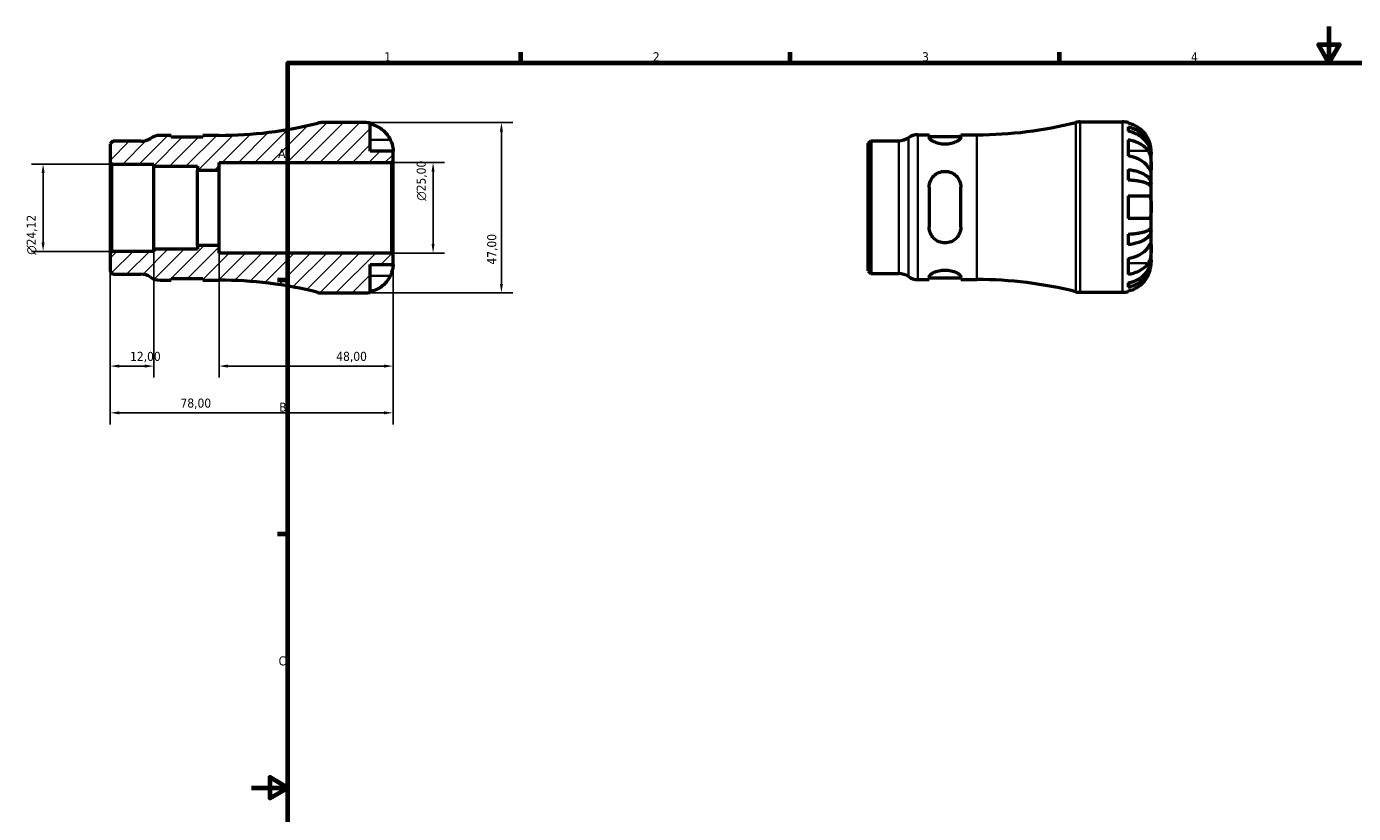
# Model space of a CAD drawing. Header units: millimetres. Extents: x -62 to 663, y 0 to 453.
# Tile 2 of 3: x -62 to 304, y 203 to 420. Entities that reach past the tile are written whole.
import ezdxf

# ---------------------------------------------------------------- set-up
doc = ezdxf.new("R2010")
doc.units = ezdxf.units.MM
for name, color, linetype, lineweight in [('Border (ISO)', 7, 'Continuous', 70), ('Dimension (ISO)', 7, 'Continuous', 25), ('Hatch (ISO)', 7, 'Continuous', 18), ('Visible (ISO)', 7, 'Continuous', 50), ('Visible Narrow (ISO)', 7, 'Continuous', 35)]:
    doc.layers.add(name, color=color, linetype=linetype, lineweight=lineweight)
doc.styles.add('Note Text (ISO)', font='tahoma.ttf')
doc.dimstyles.new('Default (ISO)', dxfattribs={"dimtxt": 2.5, "dimasz": 2.5, "dimexe": 3.175, "dimexo": 0, "dimgap": 0.762, "dimtad": 1, "dimrnd": 1e-08, "dimzin": 0, "dimtxsty": 'Note Text (ISO)', "dimcen": 0.09, "dimdle": 10, "dimclrd": 256, "dimclre": 256, "dimclrt": 256, "dimazin": 0, "dimtfac": 1.40208, "dimtmove": 0, "dimatfit": 3, "dimfxl": 1, "dimtolj": 1, "dimtzin": 0, "dimlwd": -1, "dimlwe": -1, "dimarcsym": 0})

# ---------------------------------------------------------------- blocks, each defined once
blk = doc.blocks.new('Borders Default Border')
at = {"layer": 'Border (ISO)'}
for p, q in [((74.25, 410), (74.25, 412.9)), ((148.5, 410), (148.5, 412.9)), ((222.75, 410), (222.75, 412.9)), ((10, 350), (7.1, 350)), ((10, 280), (7.1, 280))]:
    blk.add_line(p, q, dxfattribs=at)
at = {"layer": 'Border (ISO)', "flags": 128}
for points in [[(297, 420), (297, 410), (294.11, 415), (299.89, 415), (297, 410)], [(10, 10), (10, 410), (584, 410), (584, 10), (10, 10)], [(0, 210), (10, 210), (5, 212.89), (5, 207.11), (10, 210)]]:
    blk.add_lwpolyline(points, dxfattribs=at)
at = {"layer": 'Border (ISO)', "color": 232, "true_color": 0xca0064, "char_height": 2.5, "attachment_point": 7, "style": 'Note Text (ISO)'}
for s, insert in [('1', (36.56, 410.4)), ('2', (110.62, 410.4)), ('3', (184.85, 410.35)), ('4', (259, 410.4)), ('A', (7.29, 383.75)), ('B', (7.59, 313.75)), ('C', (7.43, 243.71))]:
    blk.add_mtext(s, dxfattribs=dict(at, insert=insert))
blk = doc.blocks.new('*D7')
at = {"layer": 'Defpoints', "color": 0, "transparency": 16777216}
for p in [(31.12, 393.5), (31.12, 346.5), (68.86, 346.5)]:
    blk.add_point(p, dxfattribs=at)
at = {"layer": 'Dimension (ISO)', "transparency": 16777216}
for p, q in [((31.12, 393.5), (72.04, 393.5)), ((68.86, 391), (68.86, 349)), ((31.12, 346.5), (72.04, 346.5))]:
    blk.add_line(p, q, dxfattribs=at)
for points in [[(68.45, 391), (69.28, 391), (68.86, 393.5)], [(68.45, 349), (69.28, 349), (68.86, 346.5)]]:
    blk.add_solid(points, dxfattribs=at)
at = {"layer": 'Dimension (ISO)', "color": 232, "true_color": 0xca0064, "transparency": 16777216, "insert": (64.93, 354.33), "char_height": 2.5, "attachment_point": 1, "rotation": 90, "style": 'Note Text (ISO)'}
blk.add_mtext('\\A1;47,00', dxfattribs=at)
blk = doc.blocks.new('*D8')
at = {"layer": 'Defpoints', "color": 0, "transparency": 16777216}
for p in [(38.53, 382.5), (50.02, 382.5), (38.53, 357.5)]:
    blk.add_point(p, dxfattribs=at)
at = {"layer": 'Dimension (ISO)', "transparency": 16777216}
for p, q in [((38.53, 382.5), (53.19, 382.5)), ((50.02, 360), (50.02, 380)), ((38.53, 357.5), (53.19, 357.5))]:
    blk.add_line(p, q, dxfattribs=at)
for points in [[(49.6, 380), (50.43, 380), (50.02, 382.5)], [(49.6, 360), (50.43, 360), (50.02, 357.5)]]:
    blk.add_solid(points, dxfattribs=at)
at = {"layer": 'Dimension (ISO)', "color": 232, "true_color": 0xca0064, "transparency": 16777216, "insert": (45.49, 371.94), "char_height": 2.5, "attachment_point": 1, "rotation": 90, "style": 'Note Text (ISO)'}
blk.add_mtext('\\A1;\\fAIGDT|b0|i0;\\H2.5000;\\ln\\fTahoma|b0|i0;\\H2.5000;25,00', dxfattribs=at)
blk = doc.blocks.new('*D9')
at = {"layer": 'Defpoints', "color": 0, "transparency": 16777216}
for p in [(-38.53, 382.06), (-57.5, 357.94), (-38.53, 357.94)]:
    blk.add_point(p, dxfattribs=at)
at = {"layer": 'Dimension (ISO)', "transparency": 16777216}
for p, q in [((-38.53, 382.06), (-60.68, 382.06)), ((-57.5, 379.56), (-57.5, 360.44)), ((-38.53, 357.94), (-60.68, 357.94))]:
    blk.add_line(p, q, dxfattribs=at)
for points in [[(-57.92, 379.56), (-57.09, 379.56), (-57.5, 382.06)], [(-57.92, 360.44), (-57.09, 360.44), (-57.5, 357.94)]]:
    blk.add_solid(points, dxfattribs=at)
at = {"layer": 'Dimension (ISO)', "color": 232, "true_color": 0xca0064, "transparency": 16777216, "insert": (-62.03, 357.03), "char_height": 2.5, "attachment_point": 1, "rotation": 90, "style": 'Note Text (ISO)'}
blk.add_mtext('\\A1;\\fAIGDT|b0|i0;\\H2.5000;\\ln\\fTahoma|b0|i0;\\H2.5000;24,12', dxfattribs=at)
blk = doc.blocks.new('*D10')
at = {"layer": 'Defpoints', "color": 0, "transparency": 16777216}
for p in [(-27, 358.54), (-39, 357.47), (-27, 326.33)]:
    blk.add_point(p, dxfattribs=at)
at = {"layer": 'Dimension (ISO)', "transparency": 16777216}
for p, q in [((-27, 358.54), (-27, 323.15)), ((-39, 357.47), (-39, 323.15)), ((-36.5, 326.33), (-29.5, 326.33))]:
    blk.add_line(p, q, dxfattribs=at)
for points in [[(-36.5, 326.75), (-36.5, 325.91), (-39, 326.33)], [(-29.5, 326.75), (-29.5, 325.91), (-27, 326.33)]]:
    blk.add_solid(points, dxfattribs=at)
at = {"layer": 'Dimension (ISO)', "color": 232, "true_color": 0xca0064, "transparency": 16777216, "insert": (-33.52, 330.26), "char_height": 2.5, "attachment_point": 1, "style": 'Note Text (ISO)'}
blk.add_mtext('\\A1;12,00', dxfattribs=at)
blk = doc.blocks.new('*D11')
at = {"layer": 'Defpoints', "color": 0, "transparency": 16777216}
for p in [(-9, 359.58), (39, 357.03), (39, 326.33)]:
    blk.add_point(p, dxfattribs=at)
at = {"layer": 'Dimension (ISO)', "transparency": 16777216}
for p, q in [((-9, 359.58), (-9, 323.15)), ((39, 357.03), (39, 323.15)), ((-6.5, 326.33), (36.5, 326.33))]:
    blk.add_line(p, q, dxfattribs=at)
for points in [[(-6.5, 326.75), (-6.5, 325.91), (-9, 326.33)], [(36.5, 326.75), (36.5, 325.91), (39, 326.33)]]:
    blk.add_solid(points, dxfattribs=at)
at = {"layer": 'Dimension (ISO)', "color": 232, "true_color": 0xca0064, "transparency": 16777216, "insert": (23.33, 330.27), "char_height": 2.5, "attachment_point": 1, "style": 'Note Text (ISO)'}
blk.add_mtext('\\A1;48,00', dxfattribs=at)
blk = doc.blocks.new('*D12')
at = {"layer": 'Defpoints', "color": 0, "transparency": 16777216}
for p in [(-39, 357.47), (39, 357.03), (-39, 313.43)]:
    blk.add_point(p, dxfattribs=at)
at = {"layer": 'Dimension (ISO)', "transparency": 16777216}
for p, q in [((-39, 357.47), (-39, 310.26)), ((39, 357.03), (39, 310.26)), ((36.5, 313.43), (-36.5, 313.43))]:
    blk.add_line(p, q, dxfattribs=at)
for points in [[(-36.5, 313.85), (-36.5, 313.02), (-39, 313.43)], [(36.5, 313.85), (36.5, 313.02), (39, 313.43)]]:
    blk.add_solid(points, dxfattribs=at)
at = {"layer": 'Dimension (ISO)', "color": 232, "true_color": 0xca0064, "transparency": 16777216, "insert": (-19.62, 317.37), "char_height": 2.5, "attachment_point": 1, "style": 'Note Text (ISO)'}
blk.add_mtext('\\A1;78,00', dxfattribs=at)

msp = doc.modelspace()

# ---------------------------------------------------------------- hatches: boundary and pattern name
at = {"layer": 'Hatch (ISO)'}
h = msp.add_hatch(dxfattribs=at)
h.set_pattern_fill('ANSI31', color=256, scale=25.4, style=0)
h.set_pattern_definition([(45, (0, 0), (-2.245064, 2.245064), [])])
edge = h.paths.add_edge_path()
edge.add_ellipse((19.428, 351.2), major_axis=(-1.148, -4.558), ratio=1, start_angle=0, end_angle=14.13648)
edge.add_line((19.428, 346.5), (31.124, 346.5))
edge.add_ellipse((31.124, 354.375), major_axis=(0, -7.875), ratio=1, start_angle=0, end_angle=11.53696)
edge.add_line((32.699, 346.659), (32.699, 354.375))
edge.add_line((32.699, 354.375), (38.999, 354.375))
edge.add_line((38.999, 354.375), (38.999, 357.03))
edge.add_line((38.999, 357.03), (38.529, 357.5))
edge.add_line((38.529, 357.5), (-9.001, 357.5))
edge.add_line((-9.001, 357.5), (-9.001, 359.583))
edge.add_line((-9.001, 359.583), (-14.941, 359.583))
edge.add_line((-14.941, 359.583), (-14.941, 358.544))
edge.add_line((-14.941, 358.544), (-27.001, 358.544))
edge.add_line((-27.001, 358.544), (-27.001, 357.942))
edge.add_line((-27.001, 357.942), (-38.531, 357.942))
edge.add_line((-38.531, 357.942), (-39.001, 357.471))
edge.add_line((-39.001, 357.471), (-39.001, 352.394))
edge.add_line((-39.001, 352.394), (-38.277, 351.67))
edge.add_line((-38.277, 351.67), (-30.573, 351.67))
edge.add_ellipse((-30.573, 346.97), major_axis=(0, 4.7), ratio=1, start_angle=325.58849, end_angle=360, ccw=False)
edge.add_ellipse((-25.26, 354.725), major_axis=(-2.656, -3.877), ratio=1, start_angle=0, end_angle=34.41151)
edge.add_line((-25.26, 350.025), (-22.198, 350.025))
edge.add_line((-22.198, 350.025), (-22.198, 350.525))
edge.add_line((-22.198, 350.525), (-13.448, 350.525))
edge.add_line((-13.448, 350.525), (-13.448, 350.025))
edge.add_line((-13.448, 350.025), (-9.001, 350.025))
edge.add_ellipse((-9.001, 238.324), major_axis=(0, 111.701), ratio=1, start_angle=345.86352, end_angle=360, ccw=False)
edge = h.paths.add_edge_path()
edge.add_ellipse((19.428, 388.8), major_axis=(0, 4.7), ratio=1, start_angle=0, end_angle=14.13648)
edge.add_ellipse((-9.001, 501.676), major_axis=(27.281, -108.318), ratio=1, start_angle=345.86352, end_angle=360, ccw=False)
edge.add_line((-9.001, 389.975), (-13.448, 389.975))
edge.add_line((-13.448, 389.975), (-13.448, 389.475))
edge.add_line((-13.448, 389.475), (-22.198, 389.475))
edge.add_line((-22.198, 389.475), (-22.198, 389.975))
edge.add_line((-22.198, 389.975), (-25.26, 389.975))
edge.add_ellipse((-25.26, 385.275), major_axis=(0, 4.7), ratio=1, start_angle=0, end_angle=34.41151)
edge.add_ellipse((-30.573, 393.03), major_axis=(2.656, -3.878), ratio=1, start_angle=325.58849, end_angle=360, ccw=False)
edge.add_line((-30.573, 388.33), (-38.277, 388.33))
edge.add_line((-38.277, 388.33), (-39.001, 387.606))
edge.add_line((-39.001, 387.606), (-39.001, 382.529))
edge.add_line((-39.001, 382.529), (-38.531, 382.058))
edge.add_line((-38.531, 382.058), (-27.001, 382.058))
edge.add_line((-27.001, 382.058), (-27.001, 381.456))
edge.add_line((-27.001, 381.456), (-14.941, 381.456))
edge.add_line((-14.941, 381.456), (-14.941, 380.417))
edge.add_line((-14.941, 380.417), (-9.001, 380.417))
edge.add_line((-9.001, 380.417), (-9.001, 382.5))
edge.add_line((-9.001, 382.5), (38.529, 382.5))
edge.add_line((38.529, 382.5), (38.999, 382.97))
edge.add_line((38.999, 382.97), (38.999, 385.625))
edge.add_line((38.999, 385.625), (32.699, 385.625))
edge.add_line((32.699, 385.625), (32.699, 393.341))
edge.add_ellipse((31.124, 385.625), major_axis=(1.575, 7.716), ratio=1, start_angle=0, end_angle=11.53696)
edge.add_line((31.124, 393.5), (19.428, 393.5))

# ---------------------------------------------------------------- linework, layer by layer
at = {"layer": 'Visible (ISO)'}
for p, q in [((31.124, 393.5), (19.428, 393.5)), ((32.699, 385.625), (32.699, 393.341)), ((228.407, 393.678), (240.103, 393.678)), ((241.678, 393.519), (241.678, 393.305)), ((241.678, 392.297), (241.678, 391.089)), ((-38.277, 388.33), (-39.001, 387.606)), ((-30.573, 388.33), (-38.277, 388.33)), ((-22.198, 389.975), (-25.26, 389.975)), ((-22.198, 389.475), (-22.198, 389.975)), ((-13.448, 389.475), (-22.198, 389.475)), ((-9.001, 389.975), (-13.448, 389.975)), ((-13.448, 389.975), (-13.448, 389.475)), ((169.978, 387.784), (170.702, 388.508)), ((170.702, 388.508), (178.407, 388.508)), ((170.702, 388.508), (170.702, 351.848)), ((183.719, 390.153), (186.782, 390.153)), ((186.782, 390.153), (186.782, 389.381)), ((186.782, 389.653), (195.532, 389.653)), ((195.532, 389.381), (195.532, 390.153)), ((195.532, 390.153), (199.978, 390.153)), ((241.678, 388.759), (241.678, 384.304)), ((-39.001, 387.606), (-39.001, 382.529)), ((38.999, 385.625), (32.699, 385.625)), ((38.999, 382.97), (38.999, 385.625)), ((169.978, 352.571), (169.978, 387.784)), ((247.978, 384.797), (247.966, 384.797)), ((247.978, 384.797), (247.978, 385.803)), ((247.978, 384.415), (247.978, 384.797)), ((247.978, 381.226), (247.978, 384.415)), ((-39.001, 382.529), (-38.531, 382.058)), ((-39.001, 382.529), (-39.001, 357.471)), ((-38.531, 382.058), (-27.001, 382.058)), ((-38.531, 357.942), (-38.531, 382.058)), ((-27.001, 382.058), (-27.001, 381.456)), ((-27.001, 381.456), (-14.941, 381.456)), ((-27.001, 358.544), (-27.001, 381.456)), ((-14.941, 381.456), (-14.941, 380.417)), ((-9.001, 380.417), (-9.001, 382.5)), ((-9.001, 382.5), (38.529, 382.5)), ((38.529, 382.5), (38.999, 382.97)), ((38.529, 382.5), (38.529, 357.5)), ((38.999, 357.03), (38.999, 382.97)), ((241.678, 380.547), (241.678, 377.632)), ((247.978, 376.616), (247.978, 381.226)), ((-14.941, 380.417), (-9.001, 380.417)), ((-14.941, 359.583), (-14.941, 380.417)), ((-9.001, 359.583), (-9.001, 380.417)), ((186.782, 375.678), (186.782, 364.678)), ((195.532, 364.678), (195.532, 375.678)), ((241.678, 373.328), (241.678, 367.028)), ((247.978, 376.616), (247.07, 376.616)), ((247.978, 375.692), (247.978, 376.616)), ((247.978, 370.178), (247.978, 375.692)), ((247.978, 364.663), (247.978, 370.178)), ((241.678, 362.724), (241.678, 359.808)), ((247.978, 363.74), (247.07, 363.74)), ((247.978, 363.74), (247.978, 364.663)), ((247.978, 359.129), (247.978, 363.74)), ((-14.941, 358.544), (-27.001, 358.544)), ((-27.001, 358.544), (-27.001, 357.942)), ((-9.001, 359.583), (-14.941, 359.583)), ((-14.941, 359.583), (-14.941, 358.544)), ((-9.001, 357.5), (-9.001, 359.583)), ((247.978, 355.941), (247.978, 359.129)), ((-38.531, 357.942), (-39.001, 357.471)), ((-39.001, 357.471), (-39.001, 352.394)), ((-27.001, 357.942), (-38.531, 357.942)), ((38.529, 357.5), (-9.001, 357.5)), ((38.999, 357.03), (38.529, 357.5)), ((38.999, 354.375), (38.999, 357.03)), ((241.678, 356.052), (241.678, 351.597)), ((247.978, 355.558), (247.966, 355.558)), ((247.978, 355.558), (247.978, 355.941)), ((247.978, 354.553), (247.978, 355.558)), ((-39.001, 352.394), (-38.277, 351.67)), ((-38.277, 351.67), (-30.573, 351.67)), ((32.699, 346.659), (32.699, 354.375)), ((32.699, 354.375), (38.999, 354.375)), ((169.978, 352.571), (170.702, 351.848)), ((170.702, 351.848), (178.407, 351.848)), ((-25.26, 350.025), (-22.198, 350.025)), ((-22.198, 350.025), (-22.198, 350.525)), ((-22.198, 350.525), (-13.448, 350.525)), ((-13.448, 350.525), (-13.448, 350.025)), ((-13.448, 350.025), (-9.001, 350.025)), ((183.719, 350.203), (186.782, 350.203)), ((186.782, 350.975), (186.782, 350.203)), ((186.782, 350.703), (195.532, 350.703)), ((195.532, 350.203), (195.532, 350.975)), ((195.532, 350.203), (199.978, 350.203)), ((241.678, 349.267), (241.678, 348.059)), ((19.428, 346.5), (31.124, 346.5)), ((228.407, 346.678), (240.103, 346.678)), ((241.678, 347.05), (241.678, 346.837))]:
    msp.add_line(p, q, dxfattribs=at)
for centre, radius, start, end in [((-9.001, 501.676), 111.701, 270, 284.13648), ((19.428, 388.8), 4.7, 90, 104.13648), ((31.124, 385.625), 7.875, 78.46304, 90), ((199.978, 501.854), 111.701, 270, 284.13648), ((228.407, 388.978), 4.7, 90, 104.13648), ((240.103, 385.803), 7.875, 78.46304, 90), ((-30.573, 393.03), 4.7, 270, 304.41151), ((-25.26, 385.275), 4.7, 90, 124.41151), ((178.407, 393.208), 4.7, 270, 304.41151), ((183.719, 385.453), 4.7, 90, 124.41151), ((-30.573, 346.97), 4.7, 55.58849, 90), ((178.407, 347.148), 4.7, 55.58849, 90), ((-25.26, 354.725), 4.7, 235.58849, 270), ((-9.001, 238.324), 111.701, 75.86352, 90), ((183.719, 354.903), 4.7, 235.58849, 270), ((199.978, 238.502), 111.701, 75.86352, 90), ((19.428, 351.2), 4.7, 255.86352, 270), ((31.124, 354.375), 7.875, 270, 281.53696), ((228.407, 351.378), 4.7, 255.86352, 270), ((240.103, 354.553), 7.875, 270, 281.53696)]:
    msp.add_arc(centre, radius, start, end, dxfattribs=at)
for points, knots in [([(32.699, 393.127), (33.201, 393.024), (33.691, 392.869), (34.574, 392.501), (35.046, 392.253), (35.926, 391.661), (36.335, 391.318), (37.023, 390.625), (37.366, 390.211), (37.874, 389.445), (38.063, 389.108), (38.221, 388.775)], [0.14941001, 0.14941001, 0.14941001, 0.14941001, 0.29044502, 0.29044502, 0.43634177, 0.43634177, 0.58223851, 0.58223851, 0.72934673, 0.72934673, 0.83526259, 0.83526259, 0.83526259, 0.83526259]), ([(247.201, 388.953), (247.043, 389.286), (246.854, 389.623), (246.346, 390.389), (246.003, 390.803), (245.314, 391.496), (244.906, 391.839), (244.025, 392.43), (243.554, 392.679), (242.671, 393.047), (242.18, 393.202), (241.678, 393.305)], [3.89239507, 3.89239507, 3.89239507, 3.89239507, 3.99831093, 3.99831093, 4.14541915, 4.14541915, 4.2913159, 4.2913159, 4.43721264, 4.43721264, 4.57824766, 4.57824766, 4.57824766, 4.57824766]), ([(241.678, 392.297), (242.184, 392.196), (242.677, 392.046), (243.563, 391.69), (244.034, 391.45), (244.915, 390.88), (245.324, 390.549), (246.012, 389.882), (246.354, 389.484), (246.943, 388.629), (247.191, 388.17), (247.564, 387.297), (247.723, 386.801), (247.93, 385.788), (247.978, 385.271), (247.978, 384.797)], [0.1494024, 0.1494024, 0.1494024, 0.1494024, 0.2912498, 0.2912498, 0.4370651, 0.4370651, 0.5828803, 0.5828803, 0.7290354, 0.7290354, 0.8751905, 0.8751905, 1.0219149, 1.0219149, 1.1686392, 1.1686392, 1.1686392, 1.1686392]), ([(38.221, 388.775), (38.283, 388.644), (38.342, 388.512), (38.478, 388.186), (38.551, 387.994), (38.682, 387.605), (38.739, 387.41), (38.854, 386.961), (38.9, 386.719), (38.972, 386.235), (38.987, 386.018), (39.001, 385.708), (38.999, 385.625), (38.999, 385.625)], [-0.50816407, -0.50816407, -0.50816407, -0.50816407, -0.46460526, -0.46460526, -0.40154747, -0.40154747, -0.3356183, -0.3356183, -0.24286964, -0.24286964, -0.12490659, -0.12490659, 0, 0, 0, 0]), ([(195.532, 389.381), (195.532, 389.218), (195.415, 389.017), (194.952, 388.596), (194.607, 388.376), (193.829, 388.013), (193.351, 387.843), (192.292, 387.606), (191.709, 387.541), (191.157, 387.541), (190.604, 387.541), (190.021, 387.606), (188.962, 387.843), (188.484, 388.013), (187.706, 388.376), (187.361, 388.596), (186.898, 389.017), (186.782, 389.218), (186.782, 389.381)], [-0.6861227, -0.6861227, -0.6861227, -0.6861227, -0.5089318, -0.5089318, -0.3317408, -0.3317408, -0.1658704, -0.1658704, 0, 0, 0, 0.1658704, 0.1658704, 0.3317408, 0.3317408, 0.5089318, 0.5089318, 0.6861227, 0.6861227, 0.6861227, 0.6861227]), ([(247.978, 384.415), (247.978, 384.836), (247.93, 385.296), (247.723, 386.198), (247.564, 386.639), (247.191, 387.416), (246.943, 387.824), (246.354, 388.586), (246.012, 388.94), (245.324, 389.533), (244.915, 389.828), (244.034, 390.336), (243.563, 390.549), (242.677, 390.866), (242.184, 391), (241.678, 391.089)], [3.5133937, 3.5133937, 3.5133937, 3.5133937, 3.6601181, 3.6601181, 3.8068425, 3.8068425, 3.9529976, 3.9529976, 4.0991526, 4.0991526, 4.2449679, 4.2449679, 4.3907831, 4.3907831, 4.5326305, 4.5326305, 4.5326305, 4.5326305]), ([(241.678, 388.759), (242.18, 388.686), (242.671, 388.576), (243.554, 388.316), (244.025, 388.14), (244.906, 387.722), (245.314, 387.479), (246.003, 386.99), (246.346, 386.697), (246.854, 386.155), (247.043, 385.917), (247.201, 385.681)], [0.14941001, 0.14941001, 0.14941001, 0.14941001, 0.29044502, 0.29044502, 0.43634177, 0.43634177, 0.58223851, 0.58223851, 0.72934673, 0.72934673, 0.83526259, 0.83526259, 0.83526259, 0.83526259]), ([(247.978, 385.803), (247.978, 385.803), (247.979, 385.826), (247.977, 385.92), (247.976, 385.994), (247.962, 386.263), (247.942, 386.506), (247.857, 387.017), (247.807, 387.254), (247.689, 387.691), (247.63, 387.882), (247.494, 388.271), (247.416, 388.469), (247.289, 388.762), (247.246, 388.858), (247.201, 388.953)], [-2.17667965, -2.17667965, -2.17667965, -2.17667965, -2.11086653, -2.11086653, -2.04055216, -2.04055216, -1.91738302, -1.91738302, -1.82942275, -1.82942275, -1.76558177, -1.76558177, -1.70117883, -1.70117883, -1.66961913, -1.66961913, -1.66961913, -1.66961913]), ([(247.201, 381.226), (247.043, 381.462), (246.854, 381.7), (246.346, 382.242), (246.003, 382.535), (245.314, 383.025), (244.906, 383.267), (244.025, 383.685), (243.554, 383.861), (242.671, 384.121), (242.18, 384.231), (241.678, 384.304)], [3.89239507, 3.89239507, 3.89239507, 3.89239507, 3.99831093, 3.99831093, 4.14541915, 4.14541915, 4.2913159, 4.2913159, 4.43721264, 4.43721264, 4.57824766, 4.57824766, 4.57824766, 4.57824766]), ([(247.201, 385.681), (247.259, 385.595), (247.314, 385.503), (247.45, 385.248), (247.526, 385.076), (247.661, 384.703), (247.719, 384.502), (247.833, 384.003), (247.88, 383.702), (247.952, 383.006), (247.967, 382.618), (247.98, 381.87), (247.978, 381.521), (247.978, 381.226)], [-0.50766593, -0.50766593, -0.50766593, -0.50766593, -0.46718991, -0.46718991, -0.40200215, -0.40200215, -0.33506637, -0.33506637, -0.24300458, -0.24300458, -0.12488859, -0.12488859, 0, 0, 0, 0]), ([(241.678, 380.547), (242.184, 380.495), (242.677, 380.416), (243.563, 380.23), (244.034, 380.104), (244.915, 379.805), (245.324, 379.631), (246.012, 379.282), (246.354, 379.073), (246.943, 378.625), (247.191, 378.384), (247.564, 377.926), (247.723, 377.667), (247.93, 377.136), (247.978, 376.864), (247.978, 376.616)], [0.1494024, 0.1494024, 0.1494024, 0.1494024, 0.2912498, 0.2912498, 0.4370651, 0.4370651, 0.5828803, 0.5828803, 0.7290354, 0.7290354, 0.8751905, 0.8751905, 1.0219149, 1.0219149, 1.1686392, 1.1686392, 1.1686392, 1.1686392]), ([(247.978, 381.226), (247.978, 381.071), (247.979, 380.932), (247.977, 380.684), (247.976, 380.578), (247.964, 380.38), (247.948, 380.315), (247.884, 380.296), (247.836, 380.334), (247.719, 380.475), (247.661, 380.554), (247.526, 380.746), (247.45, 380.856), (247.314, 381.058), (247.259, 381.14), (247.201, 381.226)], [0, 0, 0, 0, 0.06608139, 0.06608139, 0.13667451, 0.13667451, 0.23873403, 0.23873403, 0.33457773, 0.33457773, 0.40157847, 0.40157847, 0.46685307, 0.46685307, 0.50745344, 0.50745344, 0.50745344, 0.50745344]), ([(186.782, 375.678), (186.782, 376.246), (186.898, 376.842), (187.361, 377.932), (187.706, 378.426), (188.484, 379.181), (188.962, 379.506), (190.021, 379.942), (190.604, 380.053), (191.709, 380.053), (192.292, 379.942), (193.351, 379.506), (193.829, 379.181), (194.607, 378.426), (194.952, 377.932), (195.415, 376.842), (195.532, 376.246), (195.532, 375.678)], [0.6657302, 0.6657302, 0.6657302, 0.6657302, 0.8429211, 0.8429211, 1.020112, 1.020112, 1.1859825, 1.1859825, 1.3518529, 1.3518529, 1.5177233, 1.5177233, 1.6835937, 1.6835937, 1.8607846, 1.8607846, 2.0379756, 2.0379756, 2.0379756, 2.0379756]), ([(247.978, 375.692), (247.978, 375.815), (247.93, 375.948), (247.723, 376.21), (247.564, 376.339), (247.191, 376.565), (246.943, 376.683), (246.354, 376.904), (246.012, 377.007), (245.324, 377.18), (244.915, 377.265), (244.034, 377.413), (243.563, 377.475), (242.677, 377.567), (242.184, 377.606), (241.678, 377.632)], [3.5133937, 3.5133937, 3.5133937, 3.5133937, 3.6601181, 3.6601181, 3.8068425, 3.8068425, 3.9529976, 3.9529976, 4.0991526, 4.0991526, 4.2449679, 4.2449679, 4.3907831, 4.3907831, 4.5326305, 4.5326305, 4.5326305, 4.5326305]), ([(241.678, 373.328), (242.18, 373.328), (242.671, 373.328), (243.554, 373.328), (244.025, 373.328), (244.906, 373.328), (245.314, 373.328), (246.003, 373.328), (246.346, 373.328), (246.854, 373.328), (247.043, 373.328), (247.201, 373.328)], [0.14941001, 0.14941001, 0.14941001, 0.14941001, 0.29044502, 0.29044502, 0.43634177, 0.43634177, 0.58223851, 0.58223851, 0.72934673, 0.72934673, 0.83526259, 0.83526259, 0.83526259, 0.83526259]), ([(247.201, 373.328), (247.263, 373.328), (247.322, 373.32), (247.458, 373.278), (247.53, 373.236), (247.662, 373.11), (247.719, 373.025), (247.833, 372.771), (247.88, 372.584), (247.952, 372.082), (247.967, 371.752), (247.98, 371.006), (247.978, 370.594), (247.978, 370.178)], [-0.50816407, -0.50816407, -0.50816407, -0.50816407, -0.46460526, -0.46460526, -0.40154747, -0.40154747, -0.3356183, -0.3356183, -0.24286964, -0.24286964, -0.12490659, -0.12490659, 0, 0, 0, 0]), ([(247.978, 370.178), (247.978, 369.958), (247.979, 369.74), (247.977, 369.296), (247.976, 369.073), (247.962, 368.487), (247.942, 368.153), (247.857, 367.676), (247.807, 367.51), (247.689, 367.284), (247.63, 367.209), (247.494, 367.096), (247.416, 367.059), (247.289, 367.032), (247.246, 367.028), (247.201, 367.028)], [-2.17667965, -2.17667965, -2.17667965, -2.17667965, -2.11086653, -2.11086653, -2.04055216, -2.04055216, -1.91738302, -1.91738302, -1.82942275, -1.82942275, -1.76558177, -1.76558177, -1.70117883, -1.70117883, -1.66961913, -1.66961913, -1.66961913, -1.66961913]), ([(247.201, 367.028), (247.043, 367.028), (246.854, 367.028), (246.346, 367.028), (246.003, 367.028), (245.314, 367.028), (244.906, 367.028), (244.025, 367.028), (243.554, 367.028), (242.671, 367.028), (242.18, 367.028), (241.678, 367.028)], [3.89239507, 3.89239507, 3.89239507, 3.89239507, 3.99831093, 3.99831093, 4.14541915, 4.14541915, 4.2913159, 4.2913159, 4.43721264, 4.43721264, 4.57824766, 4.57824766, 4.57824766, 4.57824766]), ([(195.532, 364.678), (195.532, 364.11), (195.415, 363.513), (194.952, 362.423), (194.607, 361.93), (193.829, 361.174), (193.351, 360.85), (192.292, 360.414), (191.709, 360.303), (191.157, 360.303), (190.604, 360.303), (190.021, 360.414), (188.962, 360.85), (188.484, 361.174), (187.706, 361.93), (187.361, 362.423), (186.898, 363.513), (186.782, 364.11), (186.782, 364.678)], [-0.6861227, -0.6861227, -0.6861227, -0.6861227, -0.5089318, -0.5089318, -0.3317408, -0.3317408, -0.1658704, -0.1658704, 0, 0, 0, 0.1658704, 0.1658704, 0.3317408, 0.3317408, 0.5089318, 0.5089318, 0.6861227, 0.6861227, 0.6861227, 0.6861227]), ([(241.678, 362.724), (242.184, 362.75), (242.677, 362.789), (243.563, 362.881), (244.034, 362.943), (244.915, 363.09), (245.324, 363.176), (246.012, 363.348), (246.354, 363.451), (246.943, 363.673), (247.191, 363.791), (247.564, 364.017), (247.723, 364.145), (247.93, 364.407), (247.978, 364.541), (247.978, 364.663)], [0.1494024, 0.1494024, 0.1494024, 0.1494024, 0.2912498, 0.2912498, 0.4370651, 0.4370651, 0.5828803, 0.5828803, 0.7290354, 0.7290354, 0.8751905, 0.8751905, 1.0219149, 1.0219149, 1.1686392, 1.1686392, 1.1686392, 1.1686392]), ([(247.978, 363.74), (247.978, 363.491), (247.93, 363.22), (247.723, 362.689), (247.564, 362.429), (247.191, 361.971), (246.943, 361.731), (246.354, 361.282), (246.012, 361.074), (245.324, 360.725), (244.915, 360.551), (244.034, 360.252), (243.563, 360.126), (242.677, 359.94), (242.184, 359.861), (241.678, 359.808)], [3.5133937, 3.5133937, 3.5133937, 3.5133937, 3.6601181, 3.6601181, 3.8068425, 3.8068425, 3.9529976, 3.9529976, 4.0991526, 4.0991526, 4.2449679, 4.2449679, 4.3907831, 4.3907831, 4.5326305, 4.5326305, 4.5326305, 4.5326305]), ([(241.678, 356.052), (242.18, 356.125), (242.671, 356.235), (243.554, 356.494), (244.025, 356.67), (244.906, 357.089), (245.314, 357.331), (246.003, 357.821), (246.346, 358.114), (246.854, 358.656), (247.043, 358.894), (247.201, 359.129)], [0.14941001, 0.14941001, 0.14941001, 0.14941001, 0.29044502, 0.29044502, 0.43634177, 0.43634177, 0.58223851, 0.58223851, 0.72934673, 0.72934673, 0.83526259, 0.83526259, 0.83526259, 0.83526259]), ([(247.201, 359.129), (247.259, 359.216), (247.314, 359.298), (247.45, 359.499), (247.526, 359.61), (247.661, 359.801), (247.719, 359.88), (247.833, 360.018), (247.88, 360.057), (247.952, 360.044), (247.967, 359.964), (247.98, 359.657), (247.978, 359.424), (247.978, 359.129)], [-0.50766593, -0.50766593, -0.50766593, -0.50766593, -0.46718991, -0.46718991, -0.40200215, -0.40200215, -0.33506637, -0.33506637, -0.24300458, -0.24300458, -0.12488859, -0.12488859, 0, 0, 0, 0]), ([(247.978, 359.129), (247.978, 358.974), (247.979, 358.802), (247.977, 358.42), (247.976, 358.209), (247.964, 357.669), (247.948, 357.334), (247.884, 356.678), (247.836, 356.365), (247.719, 355.854), (247.661, 355.653), (247.526, 355.28), (247.45, 355.108), (247.314, 354.853), (247.259, 354.761), (247.201, 354.675)], [0, 0, 0, 0, 0.06608139, 0.06608139, 0.13667451, 0.13667451, 0.23873403, 0.23873403, 0.33457773, 0.33457773, 0.40157847, 0.40157847, 0.46685307, 0.46685307, 0.50745344, 0.50745344, 0.50745344, 0.50745344]), ([(241.678, 349.267), (242.184, 349.356), (242.677, 349.49), (243.563, 349.807), (244.034, 350.02), (244.915, 350.528), (245.324, 350.822), (246.012, 351.416), (246.354, 351.77), (246.943, 352.531), (247.191, 352.939), (247.564, 353.717), (247.723, 354.158), (247.93, 355.059), (247.978, 355.52), (247.978, 355.941)], [0.1494024, 0.1494024, 0.1494024, 0.1494024, 0.2912498, 0.2912498, 0.4370651, 0.4370651, 0.5828803, 0.5828803, 0.7290354, 0.7290354, 0.8751905, 0.8751905, 1.0219149, 1.0219149, 1.1686392, 1.1686392, 1.1686392, 1.1686392]), ([(247.978, 355.558), (247.978, 355.085), (247.93, 354.568), (247.723, 353.555), (247.564, 353.059), (247.191, 352.185), (246.943, 351.727), (246.354, 350.871), (246.012, 350.474), (245.324, 349.807), (244.915, 349.476), (244.034, 348.905), (243.563, 348.665), (242.677, 348.31), (242.184, 348.159), (241.678, 348.059)], [3.5133937, 3.5133937, 3.5133937, 3.5133937, 3.6601181, 3.6601181, 3.8068425, 3.8068425, 3.9529976, 3.9529976, 4.0991526, 4.0991526, 4.2449679, 4.2449679, 4.3907831, 4.3907831, 4.5326305, 4.5326305, 4.5326305, 4.5326305]), ([(38.221, 351.225), (38.063, 350.892), (37.874, 350.555), (37.366, 349.789), (37.023, 349.375), (36.335, 348.682), (35.926, 348.339), (35.046, 347.747), (34.574, 347.499), (33.691, 347.131), (33.201, 346.976), (32.699, 346.873)], [3.89239507, 3.89239507, 3.89239507, 3.89239507, 3.99831093, 3.99831093, 4.14541915, 4.14541915, 4.2913159, 4.2913159, 4.43721264, 4.43721264, 4.57824766, 4.57824766, 4.57824766, 4.57824766]), ([(38.999, 354.375), (38.999, 354.375), (38.999, 354.352), (38.998, 354.258), (38.997, 354.184), (38.983, 353.914), (38.963, 353.672), (38.878, 353.161), (38.828, 352.924), (38.709, 352.487), (38.651, 352.296), (38.514, 351.907), (38.437, 351.709), (38.31, 351.416), (38.266, 351.32), (38.221, 351.225)], [-2.17667965, -2.17667965, -2.17667965, -2.17667965, -2.11086653, -2.11086653, -2.04055216, -2.04055216, -1.91738302, -1.91738302, -1.82942275, -1.82942275, -1.76558177, -1.76558177, -1.70117883, -1.70117883, -1.66961913, -1.66961913, -1.66961913, -1.66961913]), ([(186.782, 350.975), (186.782, 351.138), (186.898, 351.338), (187.361, 351.76), (187.706, 351.98), (188.484, 352.342), (188.962, 352.513), (190.021, 352.75), (190.604, 352.815), (191.709, 352.815), (192.292, 352.75), (193.351, 352.513), (193.829, 352.342), (194.607, 351.98), (194.952, 351.76), (195.415, 351.338), (195.532, 351.138), (195.532, 350.975)], [0.6657302, 0.6657302, 0.6657302, 0.6657302, 0.8429211, 0.8429211, 1.020112, 1.020112, 1.1859825, 1.1859825, 1.3518529, 1.3518529, 1.5177233, 1.5177233, 1.6835937, 1.6835937, 1.8607846, 1.8607846, 2.0379756, 2.0379756, 2.0379756, 2.0379756]), ([(247.201, 354.675), (247.043, 354.439), (246.854, 354.201), (246.346, 353.659), (246.003, 353.366), (245.314, 352.876), (244.906, 352.634), (244.025, 352.216), (243.554, 352.04), (242.671, 351.78), (242.18, 351.67), (241.678, 351.597)], [3.89239507, 3.89239507, 3.89239507, 3.89239507, 3.99831093, 3.99831093, 4.14541915, 4.14541915, 4.2913159, 4.2913159, 4.43721264, 4.43721264, 4.57824766, 4.57824766, 4.57824766, 4.57824766]), ([(241.678, 347.05), (242.18, 347.154), (242.671, 347.309), (243.554, 347.677), (244.025, 347.925), (244.906, 348.517), (245.314, 348.86), (246.003, 349.552), (246.346, 349.966), (246.854, 350.733), (247.043, 351.07), (247.201, 351.403)], [0.14941001, 0.14941001, 0.14941001, 0.14941001, 0.29044502, 0.29044502, 0.43634177, 0.43634177, 0.58223851, 0.58223851, 0.72934673, 0.72934673, 0.83526259, 0.83526259, 0.83526259, 0.83526259]), ([(247.201, 351.403), (247.263, 351.534), (247.322, 351.666), (247.458, 351.991), (247.53, 352.184), (247.662, 352.573), (247.719, 352.768), (247.833, 353.216), (247.88, 353.458), (247.952, 353.942), (247.967, 354.159), (247.98, 354.47), (247.978, 354.553), (247.978, 354.553)], [-0.50816407, -0.50816407, -0.50816407, -0.50816407, -0.46460526, -0.46460526, -0.40154747, -0.40154747, -0.3356183, -0.3356183, -0.24286964, -0.24286964, -0.12490659, -0.12490659, 0, 0, 0, 0])]:
    msp.add_open_spline(points, degree=3, knots=knots, dxfattribs=at)
at = {"layer": 'Visible Narrow (ISO)'}
for p, q in [((227.259, 347.108), (227.259, 393.248)), ((228.407, 393.389), (228.407, 346.967)), ((240.103, 346.967), (240.103, 393.389)), ((37.945, 388.775), (32.975, 388.775)), ((178.407, 352.074), (178.407, 388.282)), ((181.063, 351.261), (181.063, 389.095)), ((183.719, 389.907), (183.719, 350.449)), ((199.978, 350.449), (199.978, 389.907)), ((246.925, 385.681), (241.955, 385.681)), ((37.945, 351.225), (32.975, 351.225)), ((246.925, 354.675), (241.955, 354.675))]:
    msp.add_line(p, q, dxfattribs=at)

# ---------------------------------------------------------------- block references
msp.add_blockref('Borders Default Border', (0, 0))

# ---------------------------------------------------------------- dimensions: what is measured, and where the dimension line sits
at = {"layer": 'Dimension (ISO)'}
for base, p1, p2, angle, picture, middle in [((68.863, 346.5), (31.124, 393.5), (31.124, 346.5), 90, '*D7', (68.863, 358.5)), ((38.999, 326.329), (-9.001, 359.583), (38.999, 357.03), 180, '*D11', (27.499, 326.329)), ((-39.001, 313.434), (38.999, 357.03), (-39.001, 357.471), 180, '*D12', (-15.501, 313.434))]:
    dim = msp.add_linear_dim(base=base, p1=p1, p2=p2, angle=angle, dimstyle='Default (ISO)', override={"dimdec": 2, "dimtp": 0, "dimtm": 0, "dimtdec": 2, "dimtofl": 0, "dimatfit": 1}, dxfattribs=at)
    dim.commit()
    dim.dimension.update_dxf_attribs({"geometry": picture, "text_midpoint": middle, "dimtype": 160})
for base, p1, p2, picture, middle in [((-57.503, 357.942), (-38.531, 382.058), (-38.531, 357.942), '*D9', (-57.503, 362.582)), ((50.017, 382.5), (38.529, 357.5), (38.529, 382.5), '*D8', (50.017, 377.5))]:
    dim = msp.add_linear_dim(base=base, p1=p1, p2=p2, angle=90, text='\\fAIGDT|b0|i0;\\H2.5000;\\ln\\fTahoma|b0|i0;\\H2.5000;<>', dimstyle='Default (ISO)', override={"dimdec": 2, "dimtp": 0, "dimtm": 0, "dimtdec": 2, "dimtofl": 0, "dimatfit": 1}, dxfattribs=at)
    dim.commit()
    dim.dimension.update_dxf_attribs({"geometry": picture, "text_midpoint": middle, "dimtype": 160})
dim = msp.add_linear_dim(base=(-27.001, 326.329), p1=(-39.001, 357.471), p2=(-27.001, 358.544), dimstyle='Default (ISO)', override={"dimdec": 2, "dimtp": 0, "dimtm": 0, "dimtdec": 2, "dimtofl": 0, "dimatfit": 1}, dxfattribs=at)
dim.commit()
dim.dimension.update_dxf_attribs({"geometry": '*D10', "text_midpoint": (-29.501, 326.329), "dimtype": 160})

doc.saveas('drawing.dxf')
